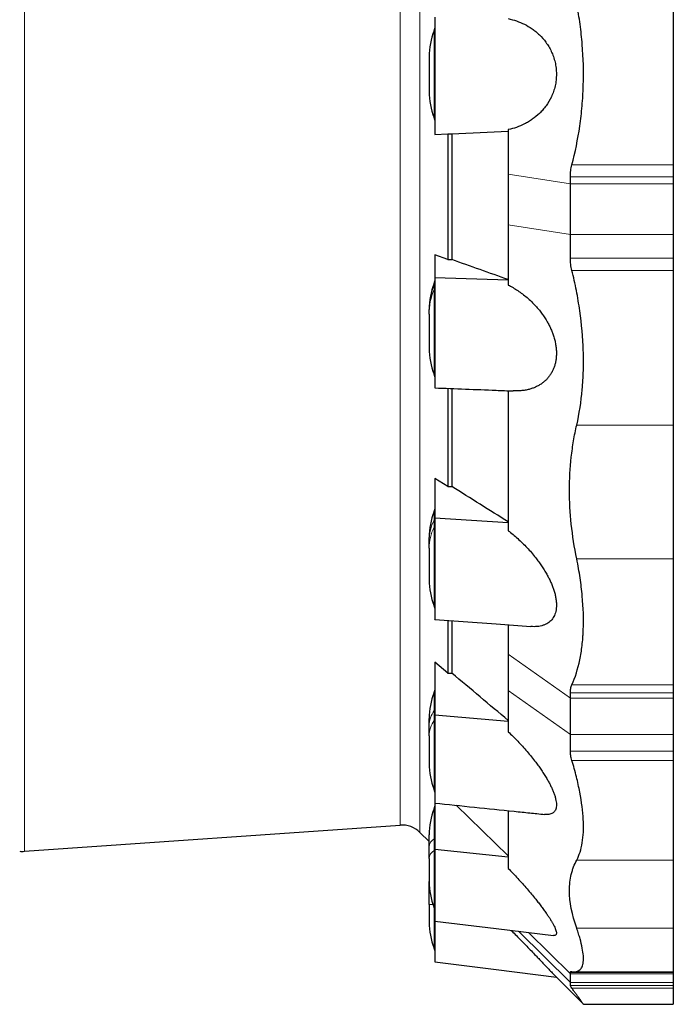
# Model space of a CAD drawing. Header units: millimetres. Extents: x 254 to 2565, y 151 to 2406.
# Tile 5 of 8: x 618 to 1002, y 1313 to 1891. Entities that reach past the tile are written whole.
import ezdxf

# ---------------------------------------------------------------- set-up
doc = ezdxf.new("R2010")
doc.units = ezdxf.units.MM

msp = doc.modelspace()

# ---------------------------------------------------------------- linework, layer by layer
at = {"color": 8, "linetype": 'Continuous', "lineweight": 18}
for p, q in [((620.75, 2316.03), (620.75, 1402.45)), ((853.19, 2304.95), (853.19, 1413.53)), ((841.54, 2300.59), (841.54, 1417.89)), ((861.55, 1884.76), (861.55, 1833.72)), ((1002.07, 1805.94), (942.47, 1805.94)), ((941.57, 1794.73), (905.07, 1800.45)), ((1002.07, 1798.97), (941.57, 1798.97)), ((1002.07, 1794.73), (941.57, 1794.73)), ((941.57, 1765.06), (905.07, 1770.77)), ((941.57, 1765.06), (1002.07, 1765.06)), ((1002.07, 1751.04), (941.57, 1751.04)), ((1002.07, 1743.91), (942.47, 1743.91)), ((861.55, 1736.16), (861.55, 1734.91)), ((861.55, 1734.91), (861.55, 1732.67)), ((861.55, 1732.67), (861.55, 1682.88)), ((1002.07, 1653.01), (945.32, 1653.01)), ((861.55, 1602.11), (861.55, 1597.24)), ((861.55, 1597.24), (861.55, 1592.97)), ((861.55, 1592.97), (861.55, 1546.81)), ((1002.07, 1574.31), (945.32, 1574.31)), ((941.57, 1492.51), (905.07, 1518.34)), ((1002.07, 1500.32), (942.47, 1500.32)), ((861.55, 1495.72), (861.55, 1485.2)), ((941.57, 1471.1), (905.07, 1496.92)), ((1002.07, 1495.65), (941.57, 1495.65)), ((1002.07, 1492.51), (941.57, 1492.51)), ((861.55, 1485.2), (861.55, 1479.34)), ((861.55, 1479.34), (861.55, 1438.82)), ((941.57, 1471.1), (1002.07, 1471.1)), ((1002.07, 1461.34), (941.57, 1461.34)), ((1002.07, 1455.92), (942.47, 1455.92)), ((861.55, 1427.42), (861.55, 1409.79)), ((861.55, 1409.79), (861.55, 1402.89)), ((861.55, 1402.89), (861.55, 1369.48)), ((1002.07, 1397.3), (945.32, 1397.3)), ((859.03, 1378.36), (858.52, 1378.36)), ((860.92, 1371.11), (858.52, 1371.11)), ((861.55, 1369.48), (861.55, 1345.59)), ((911.13, 1355.48), (941.57, 1325.4)), ((916.88, 1354.78), (941.57, 1330.37)), ((1002.07, 1357.2), (945.32, 1357.2)), ((1002.07, 1331.21), (941.57, 1331.21)), ((1002.07, 1330.37), (941.57, 1330.37)), ((1002.07, 1325.4), (941.57, 1325.4)), ((1002.07, 1323.62), (941.57, 1323.62)), ((1002.07, 1321.98), (942.47, 1321.98))]:
    msp.add_line(p, q, dxfattribs=at)
at = {"color": 7, "linetype": 'Continuous', "lineweight": 25}
for p, q in [((1002.07, 1900.24), (1002.07, 1805.94)), ((858.52, 1869.47), (858.52, 1849)), ((861.86, 1825.75), (861.86, 1823.81)), ((861.86, 1823.81), (869.48, 1824.17)), ((869.48, 1824.17), (871.96, 1824.15)), ((869.48, 1824.17), (869.48, 1750.24)), ((871.96, 1824.15), (871.96, 1750.25)), ((905.07, 1826.62), (905.07, 1800.45)), ((1002.07, 1805.94), (1002.07, 1798.97)), ((905.07, 1800.45), (905.07, 1770.77)), ((941.57, 1794.73), (941.57, 1798.97)), ((941.57, 1765.06), (941.57, 1794.73)), ((1002.07, 1798.97), (1002.07, 1794.73)), ((1002.07, 1794.73), (1002.07, 1765.06)), ((905.07, 1770.77), (905.07, 1735.31)), ((941.57, 1751.04), (941.57, 1765.06)), ((1002.07, 1765.06), (1002.07, 1751.04)), ((869.48, 1750.24), (861.86, 1752.95)), ((861.86, 1752.95), (861.86, 1739.71)), ((1002.07, 1751.04), (1002.07, 1743.91)), ((1002.07, 1743.91), (1002.07, 1653.01)), ((861.86, 1739.71), (905.07, 1738.3)), ((858.52, 1720.38), (858.52, 1720.88)), ((858.52, 1718.14), (858.52, 1720.38)), ((858.52, 1718.14), (858.52, 1698.17)), ((869.48, 1674.55), (869.48, 1616.84)), ((871.96, 1674.45), (871.96, 1616.85)), ((905.07, 1673.16), (905.07, 1590.89)), ((1002.07, 1653.01), (1002.07, 1574.31)), ((869.48, 1616.84), (861.86, 1621.64)), ((861.86, 1621.64), (861.86, 1598.39)), ((861.86, 1598.39), (905.07, 1595.68)), ((858.52, 1584.87), (858.52, 1586.82)), ((858.52, 1580.61), (858.52, 1584.87)), ((858.52, 1580.61), (858.52, 1562.09)), ((1002.07, 1574.31), (1002.07, 1500.32)), ((869.48, 1538.19), (869.48, 1507.17)), ((871.96, 1538), (871.96, 1507.18)), ((905.07, 1535.52), (905.07, 1518.34)), ((905.07, 1518.34), (905.07, 1496.92)), ((869.48, 1507.17), (861.86, 1513.59)), ((861.86, 1513.59), (861.86, 1482.6)), ((1002.07, 1500.32), (1002.07, 1495.65)), ((905.07, 1496.92), (905.07, 1472.74)), ((941.57, 1492.51), (941.57, 1495.65)), ((1002.07, 1495.65), (1002.07, 1492.51)), ((941.57, 1471.1), (941.57, 1492.51)), ((1002.07, 1492.51), (1002.07, 1471.1)), ((861.86, 1482.6), (905.07, 1478.86)), ((858.52, 1476.22), (858.52, 1480.44)), ((858.52, 1470.35), (858.52, 1476.22)), ((858.52, 1470.35), (858.52, 1454.1)), ((941.57, 1461.34), (941.57, 1471.1)), ((1002.07, 1471.1), (1002.07, 1461.34)), ((1002.07, 1461.34), (1002.07, 1455.92)), ((1002.07, 1455.92), (1002.07, 1397.3)), ((861.86, 1430.79), (861.86, 1403.69)), ((905.07, 1399.81), (874.5, 1429.49)), ((905.07, 1426.31), (905.07, 1392.42)), ((620.75, 1402.45), (841.54, 1417.89)), ((853.19, 1413.53), (858.52, 1408.21)), ((858.52, 1405.06), (858.52, 1412.14)), ((858.52, 1398.17), (858.52, 1405.06)), ((861.86, 1403.69), (905.07, 1399.28)), ((858.52, 1398.17), (858.52, 1384.77)), ((1002.07, 1397.3), (1002.07, 1357.2)), ((858.52, 1378.36), (858.52, 1384.77)), ((858.52, 1371.11), (858.52, 1378.36)), ((858.52, 1371.11), (858.52, 1360.88)), ((1002.07, 1357.2), (1002.07, 1331.7)), ((941.57, 1330.37), (941.57, 1331.21)), ((943.82, 1331.7), (1002.07, 1331.7)), ((1002.07, 1331.7), (1002.07, 1331.21)), ((1002.07, 1331.21), (1002.07, 1330.37)), ((933.36, 1328.45), (949.27, 1312.54)), ((941.57, 1325.4), (941.57, 1330.37)), ((941.57, 1323.62), (941.57, 1325.4)), ((1002.07, 1330.37), (1002.07, 1325.4)), ((1002.07, 1325.4), (1002.07, 1323.62)), ((1002.07, 1323.62), (1002.07, 1321.98)), ((1002.07, 1321.98), (1002.07, 1312.52)), ((949.27, 1312.52), (1002.07, 1312.52))]:
    msp.add_line(p, q, dxfattribs=at)
at = {"color": 7, "linetype": 'Continuous', "lineweight": 25, "flags": 128}
for points in [[(861.86, 1538.79), (897.88, 1536.09), (918.33, 1534.55)], [(861.86, 1361.47), (897.88, 1357.09), (931.59, 1352.99)], [(861.86, 1337.58), (897.88, 1332.97), (933.36, 1328.44)]]:
    msp.add_lwpolyline(points, dxfattribs=at)
at = {"color": 7, "linetype": 'Continuous', "lineweight": 25}
for centre, radius, start, end in [((898.52, 1869.47), 40, 157.53373, 180), ((857.86, 1886.29), 4, 337.53373, 0), ((898.52, 1849), 40, 180, 202.46627), ((857.86, 1832.19), 4, 0, 22.46627), ((857.86, 1737.69), 4, 337.53373, 0), ((898.52, 1720.88), 40, 157.53373, 180), ((898.52, 1698.17), 40, 180, 202.46627), ((857.86, 1681.35), 4, 0, 22.46627), ((857.86, 1603.64), 4, 337.53373, 0), ((898.52, 1586.82), 40, 157.53373, 180), ((898.52, 1562.09), 40, 180, 202.46627), ((857.86, 1545.28), 4, 0, 22.46627), ((898.52, 1480.44), 40, 157.53373, 180), ((857.86, 1497.25), 4, 337.53373, 0), ((898.52, 1454.1), 40, 180, 202.46627), ((857.86, 1437.29), 4, 0, 22.46627), ((898.52, 1412.14), 40, 157.53373, 180), ((857.86, 1428.95), 4, 337.53373, 0), ((842.59, 1402.92), 15, 45, 94), ((619.36, 1422.4), 20, 266, 274), ((898.52, 1384.77), 40, 180, 202.46627), ((857.86, 1367.96), 4, 0, 22.46627), ((898.52, 1360.88), 40, 180, 202.46627), ((857.86, 1344.07), 4, 0, 22.46627)]:
    msp.add_arc(centre, radius, start, end, dxfattribs=at)
at = {"color": 8, "linetype": 'Continuous', "lineweight": 18}
for centre, radius, start, end in [((858.21, 1736.37), 3.64, 336.44592, 359.96328), ((894.95, 1720.35), 36.44, 156.44592, 179.96328), ((894.95, 1718.11), 36.44, 156.44592, 179.96328), ((858.21, 1734.13), 3.64, 336.44592, 359.96328), ((859.15, 1598.48), 2.71, 332.62425, 359.79008), ((885.63, 1584.77), 27.11, 152.62425, 179.79008), ((885.63, 1580.51), 27.11, 152.62425, 179.79008), ((859.15, 1594.22), 2.71, 332.62425, 359.79008), ((874.1, 1475.96), 15.58, 143.61321, 179.04767), ((860.3, 1486.13), 1.56, 323.61321, 359.04767), ((874.1, 1470.1), 15.58, 143.61321, 179.04767), ((860.3, 1480.26), 1.56, 323.61321, 359.04767), ((864.77, 1404.38), 6.29, 120.75644, 173.78555), ((861.23, 1410.33), 0.629, 300.75644, 353.78555), ((864.77, 1397.49), 6.29, 120.75644, 173.78555), ((861.23, 1403.43), 0.629, 300.75644, 353.78555)]:
    msp.add_arc(centre, radius, start, end, dxfattribs=at)
at = {"color": 7, "linetype": 'Continuous', "lineweight": 25}
for major_axis, ratio, start_param, end_param in [((75054.19, 431.32), 0.002206, 4.840718, 4.840751), ((75054.19, 359.05), 0.003874, 4.840712, 4.840745), ((75054.19, 251.63), 0.005162, 4.840713, 4.840746)]:
    msp.add_ellipse((-8736.67, 1859.24), major_axis=major_axis, ratio=ratio, start_param=start_param, end_param=end_param, dxfattribs=at)
for points, knots in [([(942.47, 1805.94), (944.44, 1813.34), (945.98, 1820.93), (947.67, 1832.61), (948.13, 1836.55), (948.65, 1842.53), (948.8, 1844.54), (948.97, 1847.57), (949.03, 1848.58), (949.12, 1850.6), (949.16, 1851.61), (949.43, 1860.69), (949.23, 1868.7), (948.26, 1880.63), (947.83, 1884.59), (947.01, 1890.5), (946.71, 1892.47), (946.05, 1896.38), (945.7, 1898.32), (945.32, 1900.24)], [0, 0, 0, 0, 0.25, 0.25, 0.375, 0.375, 0.4375, 0.4375, 0.46875, 0.46875, 0.5, 0.5, 0.75, 0.75, 0.875, 0.875, 0.9375, 0.9375, 1, 1, 1, 1]), ([(861.86, 1892.73), (861.86, 1892.63), (861.86, 1892.05), (861.86, 1890.03), (861.86, 1886.91), (861.86, 1882.74), (861.86, 1877.68), (861.86, 1871.91), (861.86, 1865.68), (861.86, 1861.38), (861.86, 1857.14), (861.86, 1852.88), (861.86, 1846.65), (861.86, 1840.84), (861.86, 1835.73), (861.86, 1831.54), (861.86, 1828.41), (861.86, 1826.42), (861.86, 1825.85), (861.86, 1825.75)], [0.4496372, 0.4496372, 0.4496372, 0.4496372, 0.4721272, 0.4946172, 0.5171072, 0.5395973, 0.5620873, 0.5845773, 0.6070674, 0.6295574, 0.6295574, 0.6516854, 0.6738134, 0.6959414, 0.7180693, 0.7401973, 0.7623253, 0.7844533, 0.8065813, 0.8065813, 0.8065813, 0.8065813]), ([(905.07, 1891.86), (906.71, 1891.51), (908.33, 1891.06), (911.5, 1889.96), (913.06, 1889.31), (916.13, 1887.77), (917.63, 1886.88), (919.84, 1885.35), (920.56, 1884.8), (921.99, 1883.63), (922.69, 1883.01), (924.73, 1881.05), (926.01, 1879.6), (927.5, 1877.56), (927.79, 1877.14), (928.36, 1876.28), (928.64, 1875.85), (929.43, 1874.51), (929.93, 1873.58), (930.84, 1871.63), (931.26, 1870.61), (931.81, 1869.02), (931.99, 1868.48), (932.3, 1867.38), (932.44, 1866.83), (932.83, 1865.15), (933.03, 1864.01), (933.24, 1862.25), (933.29, 1861.66), (933.36, 1860.47), (933.38, 1859.88), (933.38, 1858.11), (933.31, 1856.94), (933.12, 1855.19), (933.04, 1854.6), (932.84, 1853.44), (932.73, 1852.87), (932.34, 1851.19), (932.03, 1850.09), (931.3, 1847.97), (930.88, 1846.94), (929.51, 1844), (928.45, 1842.23), (926.67, 1839.78), (926.05, 1839), (924.77, 1837.53), (924.11, 1836.84), (922.09, 1834.88), (920.67, 1833.73), (918.46, 1832.18), (917.71, 1831.69), (916.19, 1830.78), (915.43, 1830.36), (913.1, 1829.19), (911.53, 1828.53), (908.34, 1827.42), (906.71, 1826.97), (905.07, 1826.62)], [0, 0, 0, 0, 0.0625, 0.0625, 0.125, 0.125, 0.1875, 0.1875, 0.21875, 0.21875, 0.25, 0.25, 0.3125, 0.3125, 0.328125, 0.328125, 0.34375, 0.34375, 0.375, 0.375, 0.40625, 0.40625, 0.421875, 0.421875, 0.4375, 0.4375, 0.46875, 0.46875, 0.484375, 0.484375, 0.5, 0.5, 0.53125, 0.53125, 0.546875, 0.546875, 0.5625, 0.5625, 0.59375, 0.59375, 0.625, 0.625, 0.6875, 0.6875, 0.71875, 0.71875, 0.75, 0.75, 0.8125, 0.8125, 0.84375, 0.84375, 0.875, 0.875, 0.9375, 0.9375, 1, 1, 1, 1]), ([(941.57, 1798.97), (941.57, 1800.18), (941.65, 1801.37), (941.95, 1803.69), (942.18, 1804.82), (942.47, 1805.94)], [0, 0, 0, 0, 0.5, 0.5, 1, 1, 1, 1]), ([(942.47, 1743.91), (942.18, 1745.09), (941.95, 1746.28), (941.65, 1748.66), (941.57, 1749.85), (941.57, 1751.04)], [0, 0, 0, 0, 0.5, 0.5, 1, 1, 1, 1]), ([(945.32, 1653.01), (946.84, 1659.68), (947.92, 1666.65), (948.9, 1677.55), (949.11, 1681.26), (949.27, 1686.95), (949.29, 1688.86), (949.28, 1691.76), (949.27, 1692.73), (949.24, 1694.67), (949.22, 1695.64), (948.94, 1704.4), (948.25, 1712.24), (946.57, 1724.08), (945.9, 1728.05), (944.73, 1734.01), (944.31, 1736), (943.43, 1739.97), (942.96, 1741.94), (942.47, 1743.91)], [0, 0, 0, 0, 0.25, 0.25, 0.375, 0.375, 0.4375, 0.4375, 0.46875, 0.46875, 0.5, 0.5, 0.75, 0.75, 0.875, 0.875, 0.9375, 0.9375, 1, 1, 1, 1]), ([(861.86, 1739.71), (861.86, 1739.36), (861.86, 1738.65), (861.86, 1737.31), (861.86, 1735.76), (861.86, 1734.01), (861.86, 1732.1), (861.86, 1730.03), (861.86, 1727.77), (861.86, 1725.38), (861.86, 1722.89), (861.86, 1720.3), (861.86, 1717.6), (861.86, 1714.84), (861.86, 1712.05), (861.86, 1709.24), (861.86, 1706.4), (861.86, 1703.57), (861.86, 1700.8), (861.86, 1698.09), (861.86, 1695.42), (861.86, 1692.84), (861.86, 1690.4), (861.86, 1688.09), (861.86, 1685.9), (861.86, 1683.87), (861.86, 1682.03), (861.86, 1680.38), (861.86, 1678.92), (861.86, 1677.66), (861.86, 1676.64), (861.86, 1675.84), (861.86, 1675.26), (861.86, 1674.92), (861.86, 1674.89), (861.86, 1674.87)], [0, 0, 0, 0, 0.029957, 0.059914, 0.090742, 0.12157, 0.151527, 0.181485, 0.212313, 0.243141, 0.273093, 0.303045, 0.333867, 0.364689, 0.394633, 0.424576, 0.455389, 0.486202, 0.516153, 0.546104, 0.576925, 0.607745, 0.637713, 0.667681, 0.69852, 0.72936, 0.759312, 0.789265, 0.820087, 0.85091, 0.88085, 0.910791, 0.9416, 0.972409, 1, 1, 1, 1]), ([(905.07, 1735.31), (906.01, 1734.8), (907.89, 1733.79), (910.68, 1732.04), (913.42, 1730.1), (916.11, 1727.94), (918.71, 1725.58), (921, 1723.24), (922.97, 1720.97), (924.66, 1718.83), (926.26, 1716.56), (927.67, 1714.3), (928.9, 1712.08), (929.96, 1709.92), (930.9, 1707.69), (931.74, 1705.35), (932.43, 1702.91), (932.96, 1700.39), (933.29, 1697.86), (933.41, 1695.37), (933.31, 1692.93), (933.02, 1690.65), (932.54, 1688.54), (931.91, 1686.6), (931.11, 1684.76), (930.15, 1683.03), (929.03, 1681.42), (927.8, 1679.98), (926.39, 1678.62), (924.81, 1677.37), (923.04, 1676.25), (921.18, 1675.31), (919.27, 1674.55), (917.19, 1673.92), (914.94, 1673.44), (912.53, 1673.13), (910.2, 1672.99), (908.67, 1673.03), (907.96, 1673.05)], [0, 0, 0, 0, 0.037361, 0.074879, 0.112441, 0.149958, 0.187375, 0.224668, 0.251782, 0.278957, 0.30611, 0.333196, 0.355607, 0.378088, 0.400546, 0.422925, 0.446565, 0.470268, 0.493888, 0.517607, 0.541414, 0.565138, 0.58738, 0.609686, 0.631944, 0.656024, 0.680189, 0.704381, 0.728497, 0.757006, 0.785598, 0.814246, 0.84289, 0.871443, 0.904786, 0.938192, 0.971633, 1, 1, 1, 1]), ([(861.86, 1674.86), (873.87, 1674.39), (889.23, 1673.78), (904.6, 1673.18), (907.96, 1673.04)], [0, 0, 0, 0, 0.78145, 1, 1, 1, 1]), ([(945.32, 1574.31), (942.51, 1588.05), (941.08, 1601.49), (941.07, 1621.22), (941.42, 1627.72), (942.31, 1635.75), (942.51, 1637.35), (942.96, 1640.54), (943.2, 1642.12), (944, 1646.83), (944.62, 1649.94), (945.32, 1653.01)], [0, 0, 0, 0, 0.5, 0.5, 0.75, 0.75, 0.8125, 0.8125, 0.875, 0.875, 1, 1, 1, 1]), ([(861.86, 1598.39), (861.86, 1597.79), (861.86, 1596.58), (861.86, 1594.54), (861.86, 1592.33), (861.86, 1589.98), (861.86, 1587.52), (861.86, 1584.96), (861.86, 1582.28), (861.86, 1579.53), (861.86, 1576.75), (861.86, 1573.95), (861.86, 1571.1), (861.86, 1568.27), (861.86, 1565.49), (861.86, 1562.75), (861.86, 1560.07), (861.86, 1557.46), (861.86, 1554.99), (861.86, 1552.64), (861.86, 1550.41), (861.86, 1548.34), (861.86, 1546.45), (861.86, 1544.75), (861.86, 1543.22), (861.86, 1541.91), (861.86, 1540.83), (861.86, 1539.96), (861.86, 1539.32), (861.86, 1538.93), (861.86, 1538.77), (861.86, 1538.8), (861.86, 1538.81)], [0, 0, 0, 0, 0.033784, 0.067568, 0.102333, 0.137099, 0.170883, 0.204667, 0.239433, 0.274199, 0.307977, 0.341755, 0.376514, 0.411273, 0.445042, 0.478811, 0.51356, 0.548308, 0.582085, 0.615862, 0.650619, 0.685377, 0.719173, 0.752968, 0.787747, 0.822527, 0.856305, 0.890083, 0.924843, 0.959603, 0.993368, 1, 1, 1, 1]), ([(905.07, 1590.89), (906.01, 1590.15), (907.89, 1588.67), (910.68, 1586.25), (913.42, 1583.68), (916.11, 1580.95), (918.71, 1578.07), (921, 1575.3), (922.97, 1572.71), (924.66, 1570.31), (926.26, 1567.84), (927.67, 1565.44), (928.9, 1563.13), (929.96, 1560.93), (930.9, 1558.7), (931.74, 1556.43), (932.43, 1554.11), (932.96, 1551.79), (933.29, 1549.53), (933.41, 1547.36), (933.31, 1545.32), (933.02, 1543.48), (932.54, 1541.85), (931.91, 1540.42), (931.11, 1539.13), (930.15, 1537.98), (929.03, 1537), (927.8, 1536.19), (926.39, 1535.52), (924.81, 1534.99), (923.04, 1534.64), (921.18, 1534.47), (919.61, 1534.45), (918.64, 1534.54), (918.33, 1534.57)], [0, 0, 0, 0, 0.043628, 0.087439, 0.131301, 0.175111, 0.218803, 0.262352, 0.294014, 0.325746, 0.357454, 0.389083, 0.415253, 0.441505, 0.46773, 0.493863, 0.521468, 0.549146, 0.576729, 0.604426, 0.632226, 0.659929, 0.685902, 0.711949, 0.737941, 0.76606, 0.794278, 0.822528, 0.850689, 0.88398, 0.917368, 0.950821, 0.984269, 1, 1, 1, 1]), ([(942.47, 1500.32), (944.44, 1504.72), (945.98, 1509.6), (947.67, 1517.67), (948.13, 1520.48), (948.65, 1524.89), (948.8, 1526.4), (948.97, 1528.7), (949.03, 1529.48), (949.12, 1531.04), (949.16, 1531.83), (949.43, 1538.95), (949.23, 1545.59), (948.26, 1556.03), (947.83, 1559.59), (947.01, 1565.05), (946.71, 1566.89), (946.05, 1570.58), (945.7, 1572.44), (945.32, 1574.31)], [0, 0, 0, 0, 0.25, 0.25, 0.375, 0.375, 0.4375, 0.4375, 0.46875, 0.46875, 0.5, 0.5, 0.75, 0.75, 0.875, 0.875, 0.9375, 0.9375, 1, 1, 1, 1]), ([(941.57, 1495.65), (941.57, 1496.55), (941.65, 1497.39), (941.95, 1498.94), (942.18, 1499.66), (942.47, 1500.32)], [0, 0, 0, 0, 0.5, 0.5, 1, 1, 1, 1]), ([(861.86, 1482.6), (861.86, 1481.81), (861.86, 1480.23), (861.86, 1477.69), (861.86, 1475.03), (861.86, 1472.3), (861.86, 1469.54), (861.86, 1466.74), (861.86, 1463.89), (861.86, 1461.05), (861.86, 1458.26), (861.86, 1455.51), (861.86, 1452.8), (861.86, 1450.18), (861.86, 1447.67), (861.86, 1445.29), (861.86, 1443.02), (861.86, 1440.9), (861.86, 1438.97), (861.86, 1437.21), (861.86, 1435.63), (861.86, 1434.26), (861.86, 1433.12), (861.86, 1432.19), (861.86, 1431.48), (861.86, 1431.02), (861.86, 1430.81), (861.86, 1430.82), (861.86, 1430.83)], [0, 0, 0, 0, 0.038734, 0.077467, 0.117326, 0.157186, 0.195919, 0.234653, 0.274513, 0.314373, 0.3531, 0.391827, 0.431679, 0.47153, 0.510247, 0.548963, 0.588803, 0.628643, 0.667369, 0.706094, 0.745944, 0.785794, 0.824541, 0.863289, 0.903163, 0.943038, 0.981765, 1, 1, 1, 1]), ([(905.07, 1472.74), (906.01, 1471.84), (907.89, 1470.03), (910.68, 1467.19), (913.42, 1464.24), (916.11, 1461.2), (918.71, 1458.08), (921, 1455.16), (922.97, 1452.49), (924.66, 1450.08), (926.26, 1447.64), (927.67, 1445.33), (928.9, 1443.16), (929.96, 1441.13), (930.9, 1439.14), (931.74, 1437.15), (932.43, 1435.19), (932.96, 1433.28), (933.29, 1431.5), (933.41, 1429.88), (933.31, 1428.44), (933.02, 1427.22), (932.54, 1426.23), (931.91, 1425.45), (931.11, 1424.83), (930.15, 1424.39), (929.03, 1424.12), (927.79, 1424.04), (926.93, 1424.05), (926.46, 1424.12), (926.46, 1424.12)], [0, 0, 0, 0, 0.051283, 0.102782, 0.15434, 0.205838, 0.257196, 0.308386, 0.345604, 0.382905, 0.420176, 0.457355, 0.488117, 0.518975, 0.549802, 0.58052, 0.612969, 0.645504, 0.677927, 0.710484, 0.743162, 0.775726, 0.806256, 0.836873, 0.867426, 0.900479, 0.933649, 0.966855, 0.999958, 1, 1, 1, 1]), ([(942.47, 1455.92), (942.18, 1456.9), (941.95, 1457.84), (941.65, 1459.65), (941.57, 1460.52), (941.57, 1461.34)], [0, 0, 0, 0, 0.5, 0.5, 1, 1, 1, 1]), ([(945.32, 1397.3), (946.84, 1400.12), (947.92, 1403.5), (948.9, 1409.4), (949.11, 1411.51), (949.27, 1414.88), (949.29, 1416.05), (949.28, 1417.84), (949.27, 1418.45), (949.24, 1419.68), (949.22, 1420.3), (948.94, 1425.95), (948.25, 1431.4), (946.57, 1440.16), (945.9, 1443.19), (944.73, 1447.87), (944.31, 1449.46), (943.43, 1452.66), (942.96, 1454.28), (942.47, 1455.92)], [0, 0, 0, 0, 0.25, 0.25, 0.375, 0.375, 0.4375, 0.4375, 0.46875, 0.46875, 0.5, 0.5, 0.75, 0.75, 0.875, 0.875, 0.9375, 0.9375, 1, 1, 1, 1]), ([(861.86, 1430.8), (877.43, 1429.19), (896.08, 1427.26), (916.09, 1425.19), (922.05, 1424.58), (924.93, 1424.28), (926.46, 1424.12)], [0, 0, 0, 0, 0.723418, 0.866069, 0.929011, 1, 1, 1, 1]), ([(861.86, 1403.69), (861.86, 1402.78), (861.86, 1400.97), (861.86, 1398.18), (861.86, 1395.34), (861.86, 1392.5), (861.86, 1389.7), (861.86, 1386.94), (861.86, 1384.21), (861.86, 1381.55), (861.86, 1379.02), (861.86, 1376.6), (861.86, 1374.29), (861.86, 1372.13), (861.86, 1370.15), (861.86, 1368.34), (861.86, 1366.71), (861.86, 1365.28), (861.86, 1364.08), (861.86, 1363.09), (861.86, 1362.32), (861.86, 1361.79), (861.86, 1361.5), (861.86, 1361.49), (861.86, 1361.49)], [0, 0, 0, 0, 0.045376, 0.090752, 0.137446, 0.184141, 0.229517, 0.274893, 0.321588, 0.368284, 0.413651, 0.459019, 0.505705, 0.552391, 0.597746, 0.643102, 0.689774, 0.736446, 0.781812, 0.827179, 0.873862, 0.920546, 0.965938, 1, 1, 1, 1]), ([(945.32, 1357.2), (942.51, 1365.27), (941.08, 1372.67), (941.07, 1382.72), (941.42, 1385.9), (942.31, 1389.66), (942.51, 1390.4), (942.96, 1391.85), (943.2, 1392.56), (944, 1394.66), (944.62, 1396.01), (945.32, 1397.3)], [0, 0, 0, 0, 0.5, 0.5, 0.75, 0.75, 0.8125, 0.8125, 0.875, 0.875, 1, 1, 1, 1]), ([(905.07, 1392.42), (906.01, 1391.44), (907.89, 1389.49), (910.68, 1386.5), (913.42, 1383.47), (916.11, 1380.41), (918.71, 1377.35), (921, 1374.57), (922.97, 1372.09), (924.66, 1369.89), (926.26, 1367.73), (927.67, 1365.74), (928.9, 1363.91), (929.96, 1362.27), (930.9, 1360.69), (931.74, 1359.18), (932.43, 1357.77), (932.96, 1356.48), (933.29, 1355.35), (933.41, 1354.44), (933.31, 1353.73), (933.02, 1353.25), (932.53, 1353.01), (932.05, 1352.93), (931.69, 1352.99), (931.59, 1353.01)], [0, 0, 0, 0, 0.060443, 0.12114, 0.181907, 0.242603, 0.303134, 0.363467, 0.407333, 0.451296, 0.495225, 0.539044, 0.5753, 0.611671, 0.648004, 0.684209, 0.722452, 0.760799, 0.799013, 0.837385, 0.8759, 0.91428, 0.950263, 0.986349, 1, 1, 1, 1]), ([(861.86, 1361.41), (861.86, 1361.28), (861.86, 1360.24), (861.86, 1358.36), (861.86, 1355.79), (861.86, 1353.32), (861.86, 1350.99), (861.86, 1348.79), (861.86, 1346.76), (861.86, 1344.9), (861.86, 1343.23), (861.86, 1341.75), (861.86, 1340.49), (861.86, 1339.44), (861.86, 1338.61), (861.86, 1338.01), (861.86, 1337.68), (861.86, 1337.54), (861.86, 1337.58), (861.86, 1337.58)], [0, 0, 0, 0, 0.009219, 0.075157, 0.141095, 0.207268, 0.273443, 0.339381, 0.405307, 0.471468, 0.537629, 0.603555, 0.669462, 0.735605, 0.801747, 0.867653, 0.933576, 0.999735, 1, 1, 1, 1]), ([(906.84, 1356), (907.18, 1355.66), (908.44, 1354.37), (910.59, 1352.17), (913.32, 1349.37), (916.01, 1346.59), (918.67, 1343.85), (920.98, 1341.45), (922.96, 1339.39), (924.64, 1337.63), (926.24, 1335.95), (927.66, 1334.46), (928.89, 1333.17), (929.94, 1332.06), (930.89, 1331.06), (931.66, 1330.25), (932.25, 1329.63), (932.7, 1329.16), (933.04, 1328.79), (933.27, 1328.55), (933.38, 1328.44), (933.36, 1328.45), (933.36, 1328.45)], [0, 0, 0, 0, 0.026925, 0.101307, 0.17563, 0.252333, 0.329109, 0.405774, 0.460024, 0.514267, 0.569487, 0.624697, 0.669382, 0.71406, 0.759888, 0.805706, 0.841022, 0.876334, 0.912615, 0.948894, 0.984251, 1, 1, 1, 1]), ([(942.47, 1331.8), (944.44, 1331.51), (945.98, 1331.82), (947.67, 1333.2), (948.13, 1333.81), (948.65, 1334.97), (948.8, 1335.39), (948.97, 1336.09), (949.03, 1336.33), (949.12, 1336.84), (949.16, 1337.1), (949.43, 1339.54), (949.23, 1342.29), (948.26, 1347.25), (947.83, 1349.05), (947.01, 1351.96), (946.71, 1352.97), (946.05, 1355.04), (945.7, 1356.11), (945.32, 1357.2)], [0, 0, 0, 0, 0.25, 0.25, 0.375, 0.375, 0.4375, 0.4375, 0.46875, 0.46875, 0.5, 0.5, 0.75, 0.75, 0.875, 0.875, 0.9375, 0.9375, 1, 1, 1, 1]), ([(941.57, 1331.21), (941.57, 1331.46), (941.65, 1331.62), (941.95, 1331.82), (942.18, 1331.85), (942.47, 1331.8)], [0, 0, 0, 0, 0.5, 0.5, 1, 1, 1, 1]), ([(942.47, 1321.98), (942.18, 1322.38), (941.95, 1322.73), (941.65, 1323.28), (941.57, 1323.48), (941.57, 1323.62)], [0, 0, 0, 0, 0.5, 0.5, 1, 1, 1, 1]), ([(949.27, 1312.54), (949.28, 1312.54), (949.3, 1312.51), (949.2, 1312.65), (948.98, 1312.96), (948.61, 1313.47), (948.12, 1314.15), (947.49, 1315.03), (946.72, 1316.1), (945.82, 1317.35), (944.81, 1318.75), (943.7, 1320.28), (942.88, 1321.41), (942.47, 1321.98)], [0, 0, 0, 0, 0.025615, 0.122316, 0.219103, 0.31589, 0.412593, 0.512112, 0.61172, 0.711331, 0.810855, 0.905356, 1, 1, 1, 1])]:
    msp.add_open_spline(points, degree=3, knots=knots, dxfattribs=at)
for points in [[(871.96, 1824.15), (882.99, 1824.66), (894.03, 1825.17), (905.07, 1825.67)], [(905.07, 1738.49), (894.03, 1742.41), (882.99, 1746.33), (871.96, 1750.25)], [(905.07, 1596.03), (894.03, 1602.97), (882.99, 1609.91), (871.96, 1616.85)], [(905.07, 1479.32), (894.03, 1488.6), (882.99, 1497.89), (871.96, 1507.18)]]:
    msp.add_open_spline(points, degree=3, dxfattribs=at)

doc.saveas('drawing.dxf')
